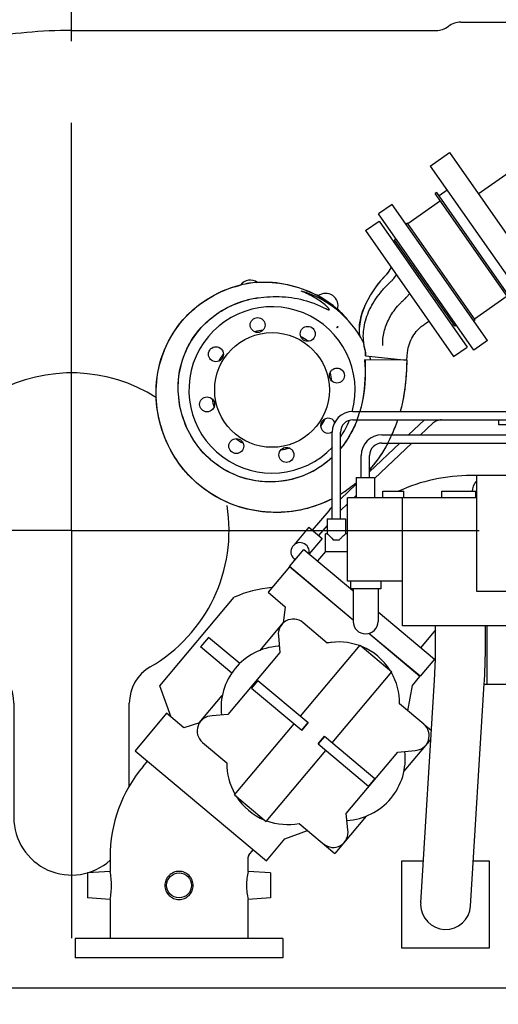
# Model space of a CAD drawing. Header units: millimetres. Extents: x 0 to 1189, y 0 to 841.
# Tile 77 of 85: x 1047 to 1076, y 572 to 631. Entities that reach past the tile are written whole.
import ezdxf
from ezdxf.enums import TextEntityAlignment as Align

# ---------------------------------------------------------------- set-up
doc = ezdxf.new("R2010")
doc.units = ezdxf.units.MM
doc.header["$LTSCALE"] = 65.395
doc.linetypes.add('CENTER', pattern=[0.6, 0.375, -0.075, 0.075, -0.075])
doc.layers.get('0').update_dxf_attribs({"linetype": 'CONTINUOUS'})
for name, color, linetype in [('1907_060000_TLKS_KGS_V_ABL236', 7, 'CONTINUOUS'), ('1907_061000_TLKS_KGS_V_ABL237', 7, 'CONTINUOUS'), ('1907_641000_07_SIMPLE1_T1_X_PBL239', 7, 'CONTINUOUS'), ('1907_641000_07_SIMPLE1_X_ABL238', 7, 'CONTINUOUS'), ('1907_644000_03_SIMPLE1_T1_X_PBL274', 7, 'CONTINUOUS'), ('1907_644000_03_SIMPLE1_T2_X_PBL666', 7, 'CONTINUOUS'), ('1907_644000_03_SIMPLE1_X_ABL273', 7, 'CONTINUOUS'), ('1907_833000_34_SIMPLE1_D#AF0_ABL297', 7, 'CONTINUOUS'), ('1907_833000_34_SIMPLE1_T6_D_PBL309', 7, 'CONTINUOUS'), ('1907_842000_17_SIMPLE1_H_ABL242', 7, 'CONTINUOUS'), ('1907_842000_17_SIMPLE1_T1_H_PBL243', 7, 'CONTINUOUS'), ('1907_842000_17_SIMPLE1_T2_H_PBL669', 7, 'CONTINUOUS'), ('1947_000000_IMO-2_SKL_PBL261', 7, 'CONTINUOUS'), ('1947_000000_TLKS_MARKETING_ABL231', 7, 'CONTINUOUS'), ('1947_030000_TLKS_V_ABL232', 7, 'CONTINUOUS'), ('1947_100000_TLKS_V_ABL233', 7, 'CONTINUOUS'), ('1947_122000_06_SIMPLE1_B_ABL234', 7, 'CONTINUOUS'), ('1947_122000_06_SIMPLE1_T1_B_PBL235', 7, 'CONTINUOUS'), ('1947_200000_TLKS_V_ABL263', 7, 'CONTINUOUS'), ('1947_252000_04_SIMPLE1_C_ABL264', 7, 'CONTINUOUS'), ('1947_252000_04_SIMPLE1_T1_C_PBL265', 7, 'CONTINUOUS'), ('1947_800000_TLKS_V_ABL296', 7, 'CONTINUOUS'), ('left_3_VBL230', 7, 'CONTINUOUS')]:
    doc.layers.add(name, color=color, linetype=linetype)
doc.styles.get("Standard").update_dxf_attribs({"font": 'txt', "width": 0.6})
doc.dimstyles.new('DIMSTYLE_2', dxfattribs={"dimtxt": 3.5, "dimasz": 3.5, "dimexe": 1.8, "dimexo": 0, "dimgap": 0.875, "dimtad": 1, "dimdec": 0, "dimlfac": 20, "dimdsep": 46, "dimtxsty": 'Standard', "dimblk": '_FILLED', "dimblk1": '_FILLED', "dimblk2": '_FILLED', "dimcen": 0.09, "dimadec": 0, "dimazin": 0, "dimtp": 2, "dimtm": 2, "dimtfac": 1, "dimtdec": 0, "dimtofl": 0, "dimtmove": 0, "dimatfit": 3, "dimldrblk": '_FILLED', "dimfxl": 1, "dimtolj": 1, "dimarcsym": 0})
doc.dimstyles.new('DIMSTYLE_5', dxfattribs={"dimtxt": 3.5, "dimasz": 3.5, "dimexe": 1.8, "dimexo": 0, "dimgap": 0.875, "dimtad": 1, "dimdec": 0, "dimlfac": 20, "dimdsep": 46, "dimtxsty": 'Standard', "dimblk": '_FILLED', "dimblk1": '_FILLED', "dimblk2": '_FILLED', "dimcen": 0.09, "dimadec": 0, "dimazin": 0, "dimtp": 1, "dimtm": 1, "dimtfac": 1, "dimtdec": 0, "dimtofl": 0, "dimtmove": 0, "dimatfit": 3, "dimldrblk": '_FILLED', "dimfxl": 1, "dimtolj": 1, "dimarcsym": 0})
doc.dimstyles.new('DIMSTYLE_6', dxfattribs={"dimtxt": 3.5, "dimasz": 3.5, "dimexe": 1.8, "dimexo": 0, "dimgap": 0.875, "dimtad": 1, "dimlfac": 20, "dimdsep": 46, "dimtxsty": 'Standard', "dimblk": '_FILLED', "dimblk1": '_FILLED', "dimblk2": '_FILLED', "dimcen": 0.09, "dimadec": 0, "dimazin": 0, "dimtp": 1.2, "dimtm": 1.2, "dimtfac": 1, "dimtofl": 0, "dimtmove": 0, "dimatfit": 3, "dimldrblk": '_FILLED', "dimfxl": 1, "dimtolj": 1, "dimarcsym": 0})

# ---------------------------------------------------------------- blocks, each defined once
blk = doc.blocks.new('_FILLED')
at = {"color": 0, "linetype": 'ByBlock'}
blk.add_solid([(0, 0), (-1, 0.167), (-1, -0.167)], dxfattribs=at)
blk = doc.blocks.new('*D8')
at = {"color": 2, "linetype": 'Continuous'}
for p, q in [((1076.607, 600), (1135.986, 600)), ((1134.186, 600), (1134.186, 573.7)), ((1134.186, 547.4), (1134.186, 573.7)), ((1063.334, 547.4), (1135.986, 547.4))]:
    blk.add_line(p, q, dxfattribs=at)
at = {"color": 2, "linetype": 'Continuous', "xscale": 3.5, "yscale": 3.5, "zscale": 3.5}
for p, rotation in [((1134.186, 600), 90), ((1134.186, 547.4), 270)]:
    blk.add_blockref('_FILLED', p, dxfattribs=dict(at, rotation=rotation))
at = {"color": 2, "linetype": 'Continuous'}
for s, width, p in [(')', 0.333333, (1133.311, 578.617)), ('1052', 0.619048, (1133.311, 573.7)), ('(', 0.333333, (1133.311, 568.783))]:
    blk.add_text(s, height=3.5, rotation=90, dxfattribs=dict(at, width=width)).set_placement(p, align=Align.CENTER)
blk = doc.blocks.new('*D9')
at = {"color": 2, "linetype": 'Continuous'}
for p, q in [((1011.25, 581.25), (1011.25, 505.6)), ((1088.75, 581.25), (1088.75, 505.6)), ((1011.25, 507.4), (1050, 507.4)), ((1088.75, 507.4), (1050, 507.4))]:
    blk.add_line(p, q, dxfattribs=at)
at = {"color": 2, "linetype": 'Continuous', "xscale": 3.5, "yscale": 3.5, "zscale": 3.5, "rotation": 180}
blk.add_blockref('_FILLED', (1011.25, 507.4), dxfattribs=at)
at = {"color": 2, "linetype": 'Continuous', "xscale": 3.5, "yscale": 3.5, "zscale": 3.5}
blk.add_blockref('_FILLED', (1088.75, 507.4), dxfattribs=at)
at = {"color": 2, "linetype": 'Continuous', "width": 0.60119}
blk.add_text('1550', height=3.5, dxfattribs=at).set_placement((1050, 508.275), align=Align.CENTER)
blk = doc.blocks.new('*D13')
at = {"color": 2, "linetype": 'Continuous'}
for p, q in [((1083.854, 738.756), (1145.986, 738.756)), ((1144.186, 738.756), (1144.186, 643.078)), ((1144.186, 547.4), (1144.186, 643.078)), ((1063.334, 547.4), (1145.986, 547.4))]:
    blk.add_line(p, q, dxfattribs=at)
at = {"color": 2, "linetype": 'Continuous', "xscale": 3.5, "yscale": 3.5, "zscale": 3.5}
for p, rotation in [((1144.186, 738.756), 90), ((1144.186, 547.4), 270)]:
    blk.add_blockref('_FILLED', p, dxfattribs=dict(at, rotation=rotation))
at = {"color": 2, "linetype": 'Continuous', "width": 0.672619}
blk.add_text('3827', height=3.5, rotation=90, dxfattribs=at).set_placement((1143.311, 643.078), align=Align.CENTER)
blk = doc.blocks.new('1947_122000_06_SIMPLE1_T1_B_PBL235', base_point=(1050, 559.95))
at = {"layer": '1947_122000_06_SIMPLE1_T1_B_PBL235', "color": 7, "linetype": 'Continuous'}
for p, q in [((1021.05, 572.5), (1078.95, 572.5)), ((1021.05, 569.6), (1021.05, 572.5)), ((1078.95, 569.6), (1078.95, 572.5)), ((1021.05, 569.6), (1078.95, 569.6)), ((1024.75, 569.6), (1024.75, 566.952)), ((1075.25, 566.952), (1075.25, 569.6)), ((1024.951, 566.202), (1035.367, 548.15)), ((1064.633, 548.15), (1075.049, 566.202)), ((1058.75, 558), (1041.25, 558)), ((1040, 556.75), (1040, 550.25)), ((1060, 550.25), (1060, 556.75)), ((1041.25, 549), (1058.75, 549)), ((1036.666, 547.4), (1063.334, 547.4))]:
    blk.add_line(p, q, dxfattribs=at)
for centre, radius, start, end in [((1026.25, 566.952), 1.5, 180, 209.986), ((1073.75, 566.952), 1.5, 330.014, 360), ((1041.25, 556.75), 1.25, 90, 180), ((1058.75, 556.75), 1.25, 0, 90), ((1041.25, 550.25), 1.25, 180, 270), ((1058.75, 550.25), 1.25, 270, 360), ((1036.665, 548.9), 1.5, 209.98387, 210.49498), ((1036.666, 548.9), 1.5, 209.986, 270), ((1063.334, 548.9), 1.5, 270, 330.014)]:
    blk.add_arc(centre, radius, start, end, dxfattribs=at)
blk = doc.blocks.new('1947_122000_06_SIMPLE1_B_ABL234', base_point=(1050, 559.95))
at = {"layer": '1947_122000_06_SIMPLE1_T1_B_PBL235'}
blk.add_blockref('1947_122000_06_SIMPLE1_T1_B_PBL235', (1050, 559.95), dxfattribs=at)
blk = doc.blocks.new('1947_100000_TLKS_V_ABL233', base_point=(1043.625, 625.15))
at = {"layer": '1947_122000_06_SIMPLE1_B_ABL234'}
blk.add_blockref('1947_122000_06_SIMPLE1_B_ABL234', (1050, 559.95), dxfattribs=at)
blk = doc.blocks.new('1947_252000_04_SIMPLE1_T1_C_PBL265', base_point=(1050.558, 601.535))
at = {"layer": '1947_252000_04_SIMPLE1_T1_C_PBL265', "color": 7, "linetype": 'Continuous'}
for p, q in [((1073.425, 630.57), (1076.913, 630.57)), ((1050, 630.07), (1071.925, 630.07)), ((1080.315, 629.64), (1080.315, 628.971)), ((1080.315, 627.918), (1080.315, 627.034)), ((1080.315, 625.985), (1080.315, 625.306)), ((1080.315, 618.114), (1080.315, 617.919)), ((1080.315, 616.866), (1080.315, 602.655)), ((1080.078, 595.855), (1078.488, 589.922)), ((1021.537, 589.825), (1020.802, 592.813)), ((1046.525, 589.608), (1046.525, 582.75)), ((1053.475, 584.611), (1053.475, 589.608)), ((1021.68, 572.5), (1021.68, 588.646)), ((1078.32, 588.646), (1078.32, 572.5))]:
    blk.add_line(p, q, dxfattribs=at)
for centre, radius, start, end in [((1071.925, 631.319), 1.249, 269.99293, 306.87769), ((1073.425, 629.32), 1.249, 89.99293, 126.87769), ((1050, 600), 30.07, 90, 100.29136), ((1050, 600), 30.07, 118.93078, 193.82874), ((1050, 600), 9.475, 57.43263, 118.74796), ((1050, 600), 9.475, 170.71243, 240), ((1050, 600), 9.475, 300, 9.12918), ((1044, 589.608), 2.525, 0, 60), ((1056, 589.608), 2.525, 120, 180), ((1016.75, 588.646), 4.93, 0, 13.82874), ((1083.25, 588.646), 4.93, 165, 180), ((1050, 582.75), 3.475, 180, 311.83256)]:
    blk.add_arc(centre, radius, start, end, dxfattribs=at)
blk = doc.blocks.new('1947_252000_04_SIMPLE1_C_ABL264', base_point=(1050.558, 601.535))
at = {"layer": '1947_252000_04_SIMPLE1_T1_C_PBL265'}
blk.add_blockref('1947_252000_04_SIMPLE1_T1_C_PBL265', (1050.558, 601.535), dxfattribs=at)
blk = doc.blocks.new('1947_200000_TLKS_V_ABL263', base_point=(1050.558, 601.535))
at = {"layer": '1947_252000_04_SIMPLE1_C_ABL264'}
blk.add_blockref('1947_252000_04_SIMPLE1_C_ABL264', (1050.558, 601.535), dxfattribs=at)
blk = doc.blocks.new('1907_833000_34_SIMPLE1_T6_D_PBL309', base_point=(1077.183, 620.467))
at = {"layer": '1907_833000_34_SIMPLE1_T6_D_PBL309', "color": 7, "linetype": 'Continuous'}
for p, q in [((1077.204, 624.862), (1077.204, 630.089)), ((1085.896, 630.089), (1085.896, 624.862)), ((1078.504, 628.749), (1078.504, 626.202)), ((1084.596, 626.202), (1084.596, 628.749)), ((1071.579, 621.918), (1072.727, 622.722)), ((1072.727, 622.722), (1079.125, 613.585)), ((1071.579, 621.918), (1077.977, 612.781)), ((1074.464, 620.242), (1076.335, 621.553)), ((1071.965, 620.324), (1071.883, 620.267)), ((1076.529, 613.632), (1071.883, 620.267)), ((1076.611, 613.689), (1071.965, 620.324)), ((1072.598, 620.463), (1072.108, 620.119)), ((1069.29, 619.611), (1068.471, 619.037)), ((1075.026, 611.419), (1069.29, 619.611)), ((1072.198, 619.816), (1070.232, 618.44)), ((1074.207, 610.846), (1068.471, 619.037)), ((1070.204, 618.481), (1070.122, 618.423)), ((1074.276, 612.665), (1070.204, 618.481)), ((1079.902, 617.824), (1080.463, 618.218)), ((1069.518, 617.542), (1069.436, 617.485)), ((1073.078, 612.283), (1069.436, 617.485)), ((1077.389, 616.065), (1079.15, 617.298)), ((1076.958, 614.237), (1076.467, 613.894)), ((1076.213, 614.082), (1074.247, 612.706)), ((1076.611, 613.689), (1076.529, 613.632)), ((1077.977, 612.781), (1079.125, 613.585)), ((1073.16, 612.341), (1073.078, 612.283)), ((1074.276, 612.665), (1074.194, 612.607)), ((1075.026, 611.419), (1074.207, 610.846))]:
    blk.add_line(p, q, dxfattribs=at)
blk = doc.blocks.new('1907_833000_34_SIMPLE1_D#AF0_ABL297', base_point=(1087.985, 645.648))
at = {"layer": '1907_833000_34_SIMPLE1_T6_D_PBL309'}
blk.add_blockref('1907_833000_34_SIMPLE1_T6_D_PBL309', (1077.183, 620.467), dxfattribs=at)
blk = doc.blocks.new('1947_800000_TLKS_V_ABL296', base_point=(1086.625, 645.823))
at = {"layer": '1907_833000_34_SIMPLE1_D#AF0_ABL297'}
blk.add_blockref('1907_833000_34_SIMPLE1_D#AF0_ABL297', (1087.985, 645.648), dxfattribs=at)
blk = doc.blocks.new('1947_030000_TLKS_V_ABL232', base_point=(1053, 625.15))
at = {"layer": '1947_100000_TLKS_V_ABL233'}
blk.add_blockref('1947_100000_TLKS_V_ABL233', (1043.625, 625.15), dxfattribs=at)
at = {"layer": '1947_200000_TLKS_V_ABL263'}
blk.add_blockref('1947_200000_TLKS_V_ABL263', (1050.558, 601.535), dxfattribs=at)
at = {"layer": '1947_800000_TLKS_V_ABL296'}
blk.add_blockref('1947_800000_TLKS_V_ABL296', (1086.625, 645.823), dxfattribs=at)
blk = doc.blocks.new('1907_641000_07_SIMPLE1_T1_X_PBL239', base_point=(1060.931, 586.055))
at = {"layer": '1907_641000_07_SIMPLE1_T1_X_PBL239', "color": 7, "linetype": 'Continuous'}
for p, q in [((1063.108, 597.81), (1061.822, 596.278)), ((1066.938, 594.597), (1063.108, 597.81)), ((1055.303, 590.648), (1059.78, 595.983)), ((1061.822, 596.278), (1062.856, 595.411)), ((1062.856, 595.411), (1062.726, 594.426)), ((1061.342, 592.789), (1062.728, 594.44)), ((1065.384, 593.224), (1063.916, 594.456)), ((1058.247, 593.566), (1057.765, 592.992)), ((1060.116, 591.998), (1058.247, 593.566)), ((1062.444, 593.656), (1062.532, 592.651)), ((1070.96, 591.221), (1067.878, 593.808)), ((1068.029, 593.695), (1068.036, 593.675)), ((1059.634, 591.424), (1057.765, 592.992)), ((1062.498, 593.04), (1062.429, 593.035)), ((1063.769, 588.836), (1067.352, 593.106)), ((1065.797, 593.28), (1065.355, 593.248)), ((1067.352, 593.106), (1069.267, 591.499)), ((1062.532, 592.651), (1059.408, 588.928)), ((1065.684, 587.229), (1069.267, 591.499)), ((1070.502, 590.675), (1070.96, 591.221)), ((1055.986, 588.774), (1055.303, 590.648)), ((1061.212, 590.981), (1060.826, 590.521)), ((1060.826, 590.521), (1063.852, 587.983)), ((1061.212, 590.981), (1064.237, 588.443)), ((1070.233, 589.155), (1070.502, 590.675)), ((1057.683, 588.428), (1059.069, 590.079)), ((1071.193, 588.349), (1069.726, 589.581)), ((1055.716, 589.001), (1053.827, 586.749)), ((1056.749, 588.133), (1055.716, 589.001)), ((1059.408, 588.928), (1058.453, 588.845)), ((1057.698, 588.433), (1056.749, 588.133)), ((1059.8, 584.105), (1063.383, 588.376)), ((1064.232, 588.447), (1063.847, 587.987)), ((1063.852, 587.983), (1064.237, 588.443)), ((1071.194, 588.349), (1071.647, 587.969)), ((1064.83, 587.162), (1065.215, 587.622)), ((1065.221, 587.617), (1064.835, 587.158)), ((1065.215, 587.622), (1068.241, 585.083)), ((1071.614, 587.451), (1069.998, 585.525)), ((1057.874, 587.255), (1059.341, 586.024)), ((1064.83, 587.162), (1067.855, 584.623)), ((1053.827, 586.749), (1061.718, 580.127)), ((1061.715, 582.498), (1065.298, 586.769)), ((1066.529, 582.985), (1069.621, 586.67)), ((1069.621, 586.67), (1070.662, 586.761)), ((1054.304, 585.805), (1054.571, 586.124)), ((1068.241, 585.083), (1067.855, 584.623)), ((1059.8, 584.105), (1061.715, 582.498)), ((1067.725, 582.816), (1065.841, 580.57)), ((1066.616, 581.995), (1066.529, 582.985)), ((1063.684, 582.38), (1065.841, 580.57)), ((1062.838, 581.461), (1064.191, 581.954)), ((1061.718, 580.127), (1062.838, 581.461)), ((1052.315, 580.342), (1052.315, 579.494)), ((1060.615, 579.494), (1060.615, 580.342)), ((1060.662, 580.47), (1060.929, 580.789)), ((1052.315, 579.494), (1050.965, 579.4)), ((1050.965, 579.4), (1050.965, 577.9)), ((1061.965, 579.4), (1060.615, 579.494)), ((1061.965, 579.4), (1061.965, 577.9)), ((1052.315, 577.806), (1050.965, 577.9)), ((1052.315, 577.806), (1052.315, 575.45)), ((1061.965, 577.9), (1060.615, 577.806)), ((1060.615, 575.45), (1060.615, 577.806)), ((1062.715, 575.45), (1050.215, 575.45)), ((1050.215, 575.45), (1050.215, 574.3)), ((1062.715, 575.45), (1062.715, 574.3)), ((1062.715, 574.3), (1050.215, 574.3))]:
    blk.add_line(p, q, dxfattribs=at)
blk.add_circle((1056.465, 578.65), 0.75, dxfattribs=at)
for centre, radius, start, end in [((1062.695, 589.345), 7.25, 95.05567, 113.70845), ((1062.695, 589.345), 7.25, 70.92995, 71.18419), ((1063.337, 593.767), 0.9, 50, 187.04766), ((1062.695, 589.345), 3.7, 94.12887, 186.99489), ((1066.076, 589.641), 3.65, 70.02683, 100.939), ((1066.076, 589.641), 3.65, 32.18639, 67.81361), ((1066.076, 589.641), 3.65, 359.06036, 29.97249), ((1058.452, 587.945), 0.9, 89.94907, 230), ((1070.615, 587.66), 0.9, 272.99571, 50), ((1066.372, 586.26), 3.7, 273.00504, 6.94978), ((1060.815, 580.342), 8.5, 140, 180), ((1062.991, 585.964), 3.65, 179.05991, 209.97238), ((1062.991, 585.964), 3.65, 212.18522, 247.81478), ((1062.991, 585.964), 3.65, 250.02673, 280.94009), ((1065.73, 581.838), 0.9, 230.36714, 10.04633), ((1060.815, 580.342), 0.2, 140, 180)]:
    blk.add_arc(centre, radius, start, end, dxfattribs=at)
for points, knots in [([(1052.315, 577.806), (1052.374, 578.087), (1052.432, 578.65), (1052.374, 579.213), (1052.315, 579.494)], [0, 0, 0, 0, 0.499999, 1, 1, 1, 1]), ([(1056.465, 579.494), (1056.355, 579.494), (1056.132, 579.451), (1055.849, 579.264), (1055.659, 578.983), (1055.592, 578.65), (1055.659, 578.317), (1055.849, 578.036), (1056.132, 577.849), (1056.355, 577.806), (1056.465, 577.806)], [0, 0, 0, 0, 0.125229, 0.25003, 0.374807, 0.5, 0.625193, 0.74997, 0.874771, 1, 1, 1, 1]), ([(1056.465, 577.806), (1056.575, 577.806), (1056.798, 577.849), (1057.081, 578.036), (1057.271, 578.317), (1057.338, 578.65), (1057.271, 578.983), (1057.081, 579.264), (1056.798, 579.451), (1056.575, 579.494), (1056.465, 579.494)], [0, 0, 0, 0, 0.125229, 0.25003, 0.374807, 0.5, 0.625193, 0.74997, 0.874771, 1, 1, 1, 1]), ([(1060.615, 579.494), (1060.556, 579.213), (1060.498, 578.65), (1060.556, 578.087), (1060.615, 577.806)], [0, 0, 0, 0, 0.499999, 1, 1, 1, 1])]:
    blk.add_open_spline(points, degree=3, knots=knots, dxfattribs=at)
blk = doc.blocks.new('1907_641000_07_SIMPLE1_X_ABL238', base_point=(1060.931, 586.055))
at = {"layer": '1907_641000_07_SIMPLE1_T1_X_PBL239'}
blk.add_blockref('1907_641000_07_SIMPLE1_T1_X_PBL239', (1060.931, 586.055), dxfattribs=at)
blk = doc.blocks.new('1907_842000_17_SIMPLE1_T1_H_PBL243', base_point=(1077.33, 600.514))
at = {"layer": '1907_842000_17_SIMPLE1_T1_H_PBL243', "color": 7, "linetype": 'Continuous'}
for p, q in [((1076.648, 625.359), (1076.551, 624.179)), ((1076.551, 624.179), (1076.776, 624.16)), ((1076.6, 613.704), (1076.6, 613.987)), ((1076.6, 607.362), (1076.6, 613.681)), ((1077.1, 607.362), (1077.1, 614.034)), ((1066.925, 607.153), (1076.85, 607.153)), ((1076.35, 607.355), (1076.589, 607.355)), ((1076.35, 607.153), (1076.35, 607.355)), ((1076.35, 607.352), (1077.35, 607.352)), ((1077.111, 607.355), (1077.35, 607.355)), ((1077.35, 605.053), (1077.35, 607.355)), ((1066.925, 606.653), (1076.85, 606.653)), ((1071.222, 606.653), (1070.273, 605.755)), ((1071.729, 606.444), (1071, 605.755)), ((1075.7, 606.35), (1075.7, 606.653)), ((1076.35, 605.755), (1076.35, 606.653)), ((1065.675, 600.695), (1065.675, 605.903)), ((1066.175, 600.695), (1066.175, 605.903)), ((1076.35, 606.35), (1075.7, 606.35)), ((1069.744, 605.255), (1067.925, 603.535)), ((1070.472, 605.255), (1068.223, 603.129)), ((1068.675, 605.755), (1076.85, 605.755)), ((1068.675, 605.255), (1076.85, 605.255)), ((1076.35, 605.053), (1076.35, 605.255)), ((1076.35, 605.053), (1077.35, 605.053)), ((1076.6, 605.053), (1076.6, 604.005)), ((1077.1, 605.053), (1077.1, 604.005)), ((1067.425, 603.192), (1067.425, 604.505)), ((1067.925, 603.192), (1067.925, 604.505)), ((1067.127, 603.192), (1068.223, 603.192)), ((1067.127, 603.192), (1067.127, 601.955)), ((1068.223, 603.192), (1068.223, 601.955)), ((1080.1, 603.305), (1074.033, 603.305)), ((1074.35, 603.305), (1074.35, 596.355)), ((1080.1, 596.355), (1080.1, 603.305)), ((1067.127, 602.78), (1066.175, 601.88)), ((1068.725, 602.355), (1069.99, 602.355)), ((1068.725, 601.955), (1068.725, 602.355)), ((1069.99, 601.955), (1069.99, 602.355)), ((1072.275, 602.355), (1074.325, 602.355)), ((1072.275, 601.955), (1072.275, 602.355)), ((1074.325, 601.955), (1074.325, 602.355)), ((1081.614, 602.655), (1080.1, 602.655)), ((1074.35, 601.955), (1066.6, 601.955)), ((1066.6, 596.955), (1066.6, 601.955)), ((1067.127, 602.092), (1066.982, 601.955)), ((1069.9, 594.255), (1069.9, 601.955)), ((1065.468, 601.189), (1064.481, 600.016)), ((1065.675, 601.407), (1065.662, 601.395)), ((1066.6, 601.594), (1066.175, 601.192)), ((1065.378, 600.695), (1066.473, 600.695)), ((1065.378, 600.695), (1065.378, 599.802)), ((1066.473, 600.695), (1066.473, 599.802)), ((1064.271, 600.193), (1063.364, 599.115)), ((1064.271, 600.193), (1065.074, 599.517)), ((1065.378, 600.305), (1064.864, 599.694)), ((1065.074, 599.517), (1064.295, 598.591)), ((1065.378, 599.802), (1065.275, 599.802)), ((1065.275, 598.708), (1065.275, 599.802)), ((1065.734, 599.445), (1066.116, 599.445)), ((1066.6, 599.802), (1066.473, 599.802)), ((1063.11, 597.823), (1063.977, 598.857)), ((1063.977, 598.857), (1066.775, 596.509)), ((1065.275, 598.731), (1064.801, 598.166)), ((1066.6, 598.708), (1065.275, 598.708)), ((1066.938, 594.611), (1063.11, 597.823)), ((1069.9, 596.955), (1066.6, 596.955)), ((1066.775, 596.955), (1066.775, 596.48)), ((1068.6, 596.955), (1068.6, 596.48)), ((1068.6, 596.48), (1066.775, 596.48)), ((1066.81, 596.48), (1066.938, 596.373)), ((1066.938, 596.48), (1066.938, 594.53)), ((1068.438, 596.48), (1068.438, 594.53)), ((1074.35, 596.355), (1080.1, 596.355)), ((1076.9, 596.255), (1078.85, 596.255)), ((1076.9, 594.255), (1076.9, 596.255)), ((1076.9, 596.205), (1079.1, 596.205)), ((1081.614, 595.855), (1079.5, 595.855)), ((1077.06, 595.205), (1076.9, 595.205)), ((1078.25, 595.483), (1078.25, 590.755)), ((1068.438, 595.114), (1071.829, 592.268)), ((1076.9, 594.255), (1069.9, 594.255)), ((1071.9, 594.025), (1071.006, 592.959)), ((1071.9, 593.205), (1071.9, 594.255)), ((1074.9, 593.205), (1074.9, 594.255)), ((1075, 590.755), (1075, 594.255)), ((1070.962, 591.234), (1067.89, 593.811)), ((1071.829, 592.268), (1070.962, 591.234)), ((1071.003, 577.598), (1071.834, 590.99)), ((1073.997, 577.412), (1074.828, 590.804)), ((1074.825, 590.755), (1078.25, 590.755)), ((1069.875, 580.13), (1071.16, 580.13)), ((1069.875, 574.88), (1069.875, 580.13)), ((1074.166, 580.13), (1075.125, 580.13)), ((1075.125, 580.13), (1075.125, 574.88)), ((1071.003, 577.598), (1071, 577.505)), ((1075.125, 574.88), (1069.875, 574.88))]:
    blk.add_line(p, q, dxfattribs=at)
blk.add_circle((1086, 599.255), 5.55, dxfattribs=at)
for centre, radius, start, end in [((1077.144, 625.598), 0.55, 81.56102, 278.43898), ((1066.925, 605.903), 1.25, 90, 180), ((1076.85, 606.903), 0.525, 59.50586, 120.49414), ((1076.85, 606.903), 0.25, 270, 90), ((1076.85, 606.903), 0.525, 338.58941, 21.41059), ((1066.925, 605.903), 0.75, 90, 180), ((1068.675, 604.505), 1.25, 90, 180), ((1068.675, 604.505), 0.75, 90, 180), ((1076.85, 605.505), 0.25, 270, 90), ((1076.85, 604.005), 0.25, 180, 360), ((1074.033, 592.755), 10.55, 90, 114.47398), ((1075.1, 602.305), 1, 140.98879, 177.27611), ((1067.372, 599.589), 2.487, 133.44174, 139.96297), ((1063.745, 598.719), 0.55, 347.64193, 239.3732), ((1078.85, 597.255), 1, 270, 295.84193), ((1079.1, 597.205), 1, 270, 300.02009), ((1067.688, 594.53), 0.75, 180, 360), ((1072.5, 577.505), 1.5, 180, 356.44827)]:
    blk.add_arc(centre, radius, start, end, dxfattribs=at)
for points, knots in [([(1072.264, 606.653), (1072.165, 606.653), (1071.969, 606.616), (1071.799, 606.51), (1071.729, 606.444)], [0, 0, 0, 0, 0.506274, 1, 1, 1, 1]), ([(1065.378, 599.802), (1065.388, 599.791), (1065.507, 599.672), (1065.626, 599.553), (1065.734, 599.445)], [0, 0, 0, 0, 0.091159, 1, 1, 1, 1]), ([(1066.116, 599.445), (1066.159, 599.488), (1066.277, 599.607), (1066.396, 599.726), (1066.473, 599.802)], [0, 0, 0, 0, 0.35793, 1, 1, 1, 1]), ([(1077.06, 595.205), (1077.316, 595.206), (1077.801, 595.301), (1078.437, 595.556), (1078.983, 595.777), (1079.341, 595.855), (1079.5, 595.855)], [0, 0, 0, 0, 0.302152, 0.574651, 0.811399, 1, 1, 1, 1]), ([(1071.834, 590.99), (1071.845, 591.168), (1071.884, 591.905), (1071.9, 592.644), (1071.9, 593.205)], [0, 0, 0, 0, 0.240808, 1, 1, 1, 1]), ([(1074.828, 590.804), (1074.84, 590.998), (1074.883, 591.797), (1074.9, 592.598), (1074.9, 593.205)], [0, 0, 0, 0, 0.242248, 1, 1, 1, 1])]:
    blk.add_open_spline(points, degree=3, knots=knots, dxfattribs=at)
blk = doc.blocks.new('1907_842000_17_SIMPLE1_T2_H_PBL669', base_point=(1086, 599.255))
at = {"layer": '1907_842000_17_SIMPLE1_T2_H_PBL669', "color": 7, "linetype": 'Continuous'}
for centre, radius in [((1086, 599.255), 5.5), ((1084.278, 603.412), 0.45), ((1087.722, 603.412), 0.45), ((1086, 599.255), 2.9), ((1081.843, 600.977), 0.45), ((1090.157, 600.977), 0.45), ((1081.843, 597.533), 0.45), ((1090.157, 597.533), 0.45), ((1084.278, 595.098), 0.45), ((1087.722, 595.098), 0.45)]:
    blk.add_circle(centre, radius, dxfattribs=at)
blk = doc.blocks.new('1907_842000_17_SIMPLE1_H_ABL242', base_point=(1077.33, 600.514))
at = {"layer": '1907_842000_17_SIMPLE1_T1_H_PBL243'}
blk.add_blockref('1907_842000_17_SIMPLE1_T1_H_PBL243', (1077.33, 600.514), dxfattribs=at)
at = {"layer": '1907_842000_17_SIMPLE1_T2_H_PBL669'}
blk.add_blockref('1907_842000_17_SIMPLE1_T2_H_PBL669', (1086, 599.255), dxfattribs=at)
blk = doc.blocks.new('1907_644000_03_SIMPLE1_T1_X_PBL274', base_point=(1064.444, 609.843))
at = {"layer": '1907_644000_03_SIMPLE1_T1_X_PBL274', "color": 7, "linetype": 'Continuous'}
for p, q in [((1067.681, 618.032), (1068.5, 618.605)), ((1068.5, 618.605), (1073.805, 611.028)), ((1067.681, 618.032), (1072.986, 610.455)), ((1069.403, 617.315), (1069.505, 617.386)), ((1069.024, 615.483), (1068.821, 615.267)), ((1069.085, 615.59), (1069.024, 615.483)), ((1069.218, 615.836), (1069.085, 615.59)), ((1069.218, 615.836), (1069.086, 615.59)), ((1069.385, 615.161), (1069.544, 615.371)), ((1060.162, 614.764), (1060.167, 614.765)), ((1060.208, 614.77), (1060.163, 614.76)), ((1061.192, 614.922), (1061.142, 614.918)), ((1061.187, 614.926), (1061.192, 614.926)), ((1068.821, 615.267), (1068.583, 615.005)), ((1064.832, 614.112), (1064.834, 614.11)), ((1070.165, 614.048), (1070.338, 614.236)), ((1061.219, 613.994), (1061.571, 614.028)), ((1061.219, 613.995), (1061.571, 614.028)), ((1066.004, 613.302), (1066.006, 613.3)), ((1066.596, 612.691), (1066.589, 612.685)), ((1071.29, 612.441), (1071.495, 612.584)), ((1072.902, 612.318), (1073.004, 612.39)), ((1065.961, 612.206), (1065.985, 612.181)), ((1066.047, 612.232), (1065.985, 612.181)), ((1067.55, 611.333), (1067.552, 611.321)), ((1072.986, 610.455), (1073.805, 611.028)), ((1070.163, 610.246), (1067.63, 610.262)), ((1067.683, 610.507), (1070.163, 610.246)), ((1067.918, 610.482), (1067.991, 610.26))]:
    blk.add_line(p, q, dxfattribs=at)
for points in [[(1069.086, 615.59), (1068.928, 615.376), (1068.706, 615.141), (1068.449, 614.842), (1068.304, 614.656), (1067.974, 614.168), (1067.658, 613.559), (1067.528, 613.227)], [(1068.583, 615.005), (1068.306, 614.661), (1067.976, 614.177), (1067.655, 613.559)], [(1067.655, 613.559), (1067.458, 613.02), (1067.401, 612.802), (1067.335, 612.436), (1067.31, 612.14), (1067.311, 611.896), (1067.324, 611.727)]]:
    blk.add_lwpolyline(points, dxfattribs=at)
for centre, radius, start, end in [((1060.761, 614.308), 0.75, 54.92287, 142.9634), ((1061.65, 608.66), 6.279, 94.64349, 103.27703), ((1061.649, 608.66), 6.274, 94.63607, 103.26961), ((1061.259, 608.191), 6.712, 59.82, 67.62557), ((1062.06, 608.45), 6.201, 27.71027, 73.56966), ((1061.666, 608.187), 6.718, 61.88597, 62.95554), ((1065.284, 613.51), 0.75, 343.41465, 127.28187), ((1062.298, 609.116), 5.591, 47.22897, 48.45049), ((1062.292, 609.114), 5.586, 39.95802, 47.19939), ((1062.291, 609.111), 5.599, 39.7469, 47.21315), ((1062.06, 608.45), 3.645, 98.70274, 106.4422), ((1062.06, 608.45), 3.645, 53.70274, 61.4422), ((1062.06, 608.45), 3.645, 143.70274, 151.4422), ((1062.06, 608.45), 3.645, 8.70274, 16.4422), ((1062.06, 608.45), 3.645, 188.70274, 196.4422), ((1060.93, 609.039), 6.69, 339.09025, 343.59495), ((1062.06, 608.45), 3.645, 323.70274, 331.4422), ((1061.065, 609.469), 9.008, 335.61298, 341.75856), ((1061.061, 609.467), 9.012, 335.64798, 341.77098), ((1062.06, 608.45), 3.645, 233.70274, 241.4422), ((1061.266, 609.377), 8.788, 331.97838, 335.63465), ((1062.06, 608.45), 3.645, 278.70274, 286.4422), ((1062.088, 608.811), 7.785, 301.67661, 310.40319), ((1062.089, 608.813), 7.784, 301.72736, 310.40736)]:
    blk.add_arc(centre, radius, start, end, dxfattribs=at)
for points, knots in [([(1055.086, 608.097), (1055.066, 608.849), (1055.272, 610.371), (1056.153, 612.079), (1057.172, 613.2), (1058.369, 614.124), (1059.431, 614.586), (1060.162, 614.764)], [0, 0, 0, 0, 0.249807, 0.499548, 0.624869, 0.7502, 1, 1, 1, 1]), ([(1055.102, 608.698), (1055.145, 609.405), (1055.378, 610.469), (1056.01, 611.749), (1056.84, 612.913), (1058.213, 614.065), (1059.534, 614.607), (1060.209, 614.766)], [0, 0, 0, 0, 0.250822, 0.37707, 0.503445, 0.754596, 1, 1, 1, 1]), ([(1061.142, 614.913), (1061.75, 614.963), (1062.997, 614.872), (1064.165, 614.442), (1064.716, 614.161)], [0, 0, 0, 0, 0.496311, 1, 1, 1, 1]), ([(1061.192, 614.926), (1061.793, 614.97), (1063.023, 614.873), (1064.176, 614.448), (1064.721, 614.17)], [0, 0, 0, 0, 0.496231, 1, 1, 1, 1]), ([(1067.58, 611.316), (1067.53, 611.654), (1067.559, 612.195), (1067.754, 612.891), (1067.987, 613.425), (1068.294, 613.94), (1068.603, 614.342), (1068.877, 614.646), (1069.056, 614.827), (1069.187, 614.949), (1069.257, 615.015), (1069.302, 615.051), (1069.325, 615.086), (1069.352, 615.118), (1069.372, 615.144), (1069.385, 615.161)], [0, 0, 0, 0, 0.232268, 0.35912, 0.491165, 0.627217, 0.765974, 0.835559, 0.904936, 0.939504, 0.95675, 0.97122, 0.977636, 0.985182, 1, 1, 1, 1]), ([(1057.773, 604.853), (1057.474, 605.206), (1056.965, 605.994), (1056.504, 607.317), (1056.361, 608.713), (1056.572, 610.101), (1057.13, 611.39), (1058.003, 612.492), (1059.128, 613.329), (1059.989, 613.697), (1060.434, 613.825)], [0, 0, 0, 0, 0.12499, 0.250024, 0.375045, 0.500032, 0.625016, 0.749987, 0.874995, 1, 1, 1, 1]), ([(1056.411, 608.6), (1056.413, 609.178), (1056.555, 610.057), (1057.017, 611.132), (1057.657, 612.134), (1058.767, 613.157), (1059.864, 613.665), (1060.434, 613.827)], [0, 0, 0, 0, 0.245571, 0.37033, 0.495606, 0.748165, 1, 1, 1, 1]), ([(1061.571, 614.028), (1062.06, 614.08), (1063.052, 614.077), (1064.023, 613.863), (1064.485, 613.694)], [0, 0, 0, 0, 0.500163, 1, 1, 1, 1]), ([(1065.185, 613.395), (1065.213, 613.381), (1065.255, 613.36), (1065.311, 613.333), (1065.353, 613.313), (1065.396, 613.294), (1065.432, 613.279), (1065.462, 613.27), (1065.483, 613.265), (1065.512, 613.27), (1065.506, 613.298), (1065.495, 613.317), (1065.477, 613.343), (1065.452, 613.373), (1065.421, 613.408), (1065.355, 613.475), (1065.204, 613.61), (1064.953, 613.797), (1064.741, 613.93), (1064.633, 613.993)], [0, 0, 0, 0, 0.06262, 0.093927, 0.125228, 0.156521, 0.187794, 0.203409, 0.21893, 0.233797, 0.249027, 0.264594, 0.280205, 0.311455, 0.34273, 0.374017, 0.499182, 0.749553, 1, 1, 1, 1]), ([(1068.725, 611.123), (1068.711, 611.398), (1068.769, 611.964), (1069.027, 612.631), (1069.329, 613.13), (1069.557, 613.425), (1069.758, 613.648), (1069.891, 613.782), (1069.999, 613.884), (1070.087, 613.958), (1070.137, 614.017), (1070.165, 614.048)], [0, 0, 0, 0, 0.244522, 0.499159, 0.630154, 0.763303, 0.830378, 0.897696, 0.931451, 0.96294, 1, 1, 1, 1]), ([(1067.333, 611.713), (1067.318, 611.829), (1067.293, 612.341), (1067.399, 612.854), (1067.528, 613.227)], [0, 0, 0, 0, 0.228095, 1, 1, 1, 1]), ([(1070.233, 610.87), (1070.287, 611.187), (1070.473, 611.654), (1070.84, 612.088), (1071.087, 612.301), (1071.223, 612.394), (1071.29, 612.441)], [0, 0, 0, 0, 0.496888, 0.746529, 0.872702, 1, 1, 1, 1]), ([(1066.047, 612.232), (1066.03, 612.241), (1066.001, 612.259), (1065.966, 612.235), (1065.962, 612.215), (1065.961, 612.206)], [0, 0, 0, 0, 0.504425, 0.748207, 1, 1, 1, 1]), ([(1067.552, 611.321), (1067.558, 611.287), (1067.569, 611.219), (1067.582, 611.117), (1067.6, 611.014), (1067.645, 610.884), (1067.679, 610.714), (1067.685, 610.576), (1067.683, 610.507)], [0, 0, 0, 0, 0.125002, 0.249992, 0.374912, 0.500136, 0.750301, 1, 1, 1, 1]), ([(1067.688, 610.507), (1067.691, 610.564), (1067.691, 610.677), (1067.669, 610.818), (1067.645, 610.93), (1067.612, 611.033), (1067.6, 611.165), (1067.587, 611.265), (1067.58, 611.316)], [0, 0, 0, 0, 0.210092, 0.413277, 0.519895, 0.630453, 0.808288, 1, 1, 1, 1]), ([(1070.163, 610.246), (1070.174, 610.35), (1070.197, 610.558), (1070.216, 610.767), (1070.233, 610.87)], [0, 0, 0, 0, 0.500453, 1, 1, 1, 1]), ([(1067.63, 610.262), (1067.679, 609.48), (1067.649, 608.423), (1067.416, 607.402), (1067.343, 607.151)], [0, 0, 0, 0, 0.749546, 1, 1, 1, 1]), ([(1067.654, 610.262), (1067.668, 609.986), (1067.688, 608.942), (1067.565, 607.886), (1067.347, 607.149)], [0, 0, 0, 0, 0.264401, 1, 1, 1, 1]), ([(1070.163, 610.246), (1070.161, 609.984), (1070.125, 608.942), (1069.972, 607.902), (1069.769, 607.149)], [0, 0, 0, 0, 0.251845, 1, 1, 1, 1]), ([(1070.163, 610.246), (1070.157, 609.465), (1070.069, 608.419), (1069.838, 607.401), (1069.77, 607.15)], [0, 0, 0, 0, 0.749789, 1, 1, 1, 1]), ([(1065.679, 601.907), (1065.096, 601.605), (1064.155, 601.269), (1062.859, 601.085), (1061.572, 601.07), (1059.992, 601.366), (1058.263, 602.198), (1056.816, 603.456), (1055.759, 605.051), (1055.157, 606.84), (1055.066, 608.089), (1055.102, 608.698)], [0, 0, 0, 0, 0.12946, 0.193813, 0.257613, 0.382725, 0.506859, 0.63159, 0.756253, 0.879728, 1, 1, 1, 1]), ([(1065.683, 604.396), (1065.293, 604.032), (1064.408, 603.411), (1062.869, 602.916), (1061.26, 602.88), (1059.703, 603.307), (1058.323, 604.174), (1057.242, 605.431), (1056.569, 606.952), (1056.41, 608.056), (1056.411, 608.6)], [0, 0, 0, 0, 0.124079, 0.24736, 0.370884, 0.493467, 0.617751, 0.744491, 0.873411, 1, 1, 1, 1]), ([(1065.682, 601.905), (1065.141, 601.625), (1063.983, 601.198), (1062.147, 601.006), (1060.318, 601.269), (1058.614, 601.983), (1057.146, 603.107), (1056.015, 604.569), (1055.294, 606.269), (1055.102, 607.487), (1055.086, 608.097)], [0, 0, 0, 0, 0.125007, 0.250022, 0.375026, 0.500024, 0.625003, 0.74999, 0.874999, 1, 1, 1, 1]), ([(1067.179, 606.651), (1067.119, 606.492), (1066.857, 605.88), (1066.5, 605.308), (1066.184, 604.927)], [0, 0, 0, 0, 0.255483, 1, 1, 1, 1]), ([(1069.022, 605.25), (1068.946, 605.107), (1068.629, 604.549), (1068.248, 604.027), (1067.931, 603.668)], [0, 0, 0, 0, 0.251972, 1, 1, 1, 1]), ([(1065.677, 604.394), (1065.407, 604.143), (1064.817, 603.692), (1063.487, 603.048), (1061.617, 602.779), (1059.794, 603.264), (1058.545, 604.055), (1058.011, 604.572), (1057.773, 604.853)], [0, 0, 0, 0, 0.125331, 0.250639, 0.500016, 0.749367, 0.874676, 1, 1, 1, 1])]:
    blk.add_open_spline(points, degree=3, knots=knots, dxfattribs=at)
for points in [[(1064.716, 614.161), (1065.211, 613.908), (1065.68, 613.59), (1066.087, 613.213)], [(1066.003, 613.296), (1065.647, 613.612), (1065.249, 613.883), (1064.83, 614.107)], [(1060.434, 613.827), (1060.691, 613.901), (1060.954, 613.961), (1061.219, 613.995)], [(1060.434, 613.825), (1060.692, 613.899), (1060.954, 613.959), (1061.219, 613.994)], [(1064.485, 613.694), (1064.723, 613.606), (1064.957, 613.507), (1065.185, 613.395)], [(1067.175, 606.65), (1066.939, 606.029), (1066.603, 605.435), (1066.178, 604.923)], [(1069.023, 605.248), (1068.723, 604.685), (1068.358, 604.15), (1067.936, 603.671)]]:
    blk.add_open_spline(points, degree=3, dxfattribs=at)
blk = doc.blocks.new('1907_644000_03_SIMPLE1_T2_X_PBL666', base_point=(1062.295, 608.45))
at = {"layer": '1907_644000_03_SIMPLE1_T2_X_PBL666', "color": 7, "linetype": 'Continuous'}
for centre, radius in [((1061.194, 612.355), 0.45), ((1062.06, 608.45), 3.45), ((1064.209, 611.824), 0.45), ((1058.686, 610.599), 0.45), ((1065.965, 609.316), 0.45), ((1058.155, 607.584), 0.45), ((1059.911, 605.076), 0.45), ((1062.926, 604.545), 0.45)]:
    blk.add_circle(centre, radius, dxfattribs=at)
for centre, radius, start, end in [((1062.06, 608.45), 5, 344.84167, 316.50721), ((1065.434, 606.301), 0.45, 23.79015, 303.69631), ((1062.06, 608.45), 5, 325.69609, 338.45131)]:
    blk.add_arc(centre, radius, start, end, dxfattribs=at)
blk = doc.blocks.new('1907_644000_03_SIMPLE1_X_ABL273', base_point=(1064.444, 609.843))
at = {"layer": '1907_644000_03_SIMPLE1_T1_X_PBL274'}
blk.add_blockref('1907_644000_03_SIMPLE1_T1_X_PBL274', (1064.444, 609.843), dxfattribs=at)
at = {"layer": '1907_644000_03_SIMPLE1_T2_X_PBL666'}
blk.add_blockref('1907_644000_03_SIMPLE1_T2_X_PBL666', (1062.295, 608.45), dxfattribs=at)
blk = doc.blocks.new('1907_061000_TLKS_KGS_V_ABL237', base_point=(1058.912, 634.775))
at = {"layer": '1907_641000_07_SIMPLE1_X_ABL238'}
blk.add_blockref('1907_641000_07_SIMPLE1_X_ABL238', (1060.931, 586.055), dxfattribs=at)
at = {"layer": '1907_644000_03_SIMPLE1_X_ABL273'}
blk.add_blockref('1907_644000_03_SIMPLE1_X_ABL273', (1064.444, 609.843), dxfattribs=at)
at = {"layer": '1907_842000_17_SIMPLE1_H_ABL242'}
blk.add_blockref('1907_842000_17_SIMPLE1_H_ABL242', (1077.33, 600.514), dxfattribs=at)
blk = doc.blocks.new('1907_060000_TLKS_KGS_V_ABL236', base_point=(1058.9125, 634.775))
at = {"layer": '1907_061000_TLKS_KGS_V_ABL237'}
blk.add_blockref('1907_061000_TLKS_KGS_V_ABL237', (1058.9125, 634.775), dxfattribs=at)
blk = doc.blocks.new('1947_000000_TLKS_MARKETING_ABL231', base_point=(1053, 625.15))
at = {"layer": '1907_060000_TLKS_KGS_V_ABL236'}
blk.add_blockref('1907_060000_TLKS_KGS_V_ABL236', (1058.912, 634.775), dxfattribs=at)
at = {"layer": '1947_030000_TLKS_V_ABL232'}
blk.add_blockref('1947_030000_TLKS_V_ABL232', (1053, 625.15), dxfattribs=at)
blk = doc.blocks.new('1947_000000_IMO-2_SKL_PBL261', base_point=(1050, 612.261))
at = {"layer": '1947_000000_IMO-2_SKL_PBL261', "color": 2, "linetype": 'CENTER'}
for q in [(1050, 676.75), (1016.319, 600), (1083.681, 600), (1050, 547.773)]:
    blk.add_line((1050, 600), q, dxfattribs=at)
blk = doc.blocks.new('LEFT_3_VBL230', base_point=(1070.252, 647.9))
at = {"layer": '1947_000000_IMO-2_SKL_PBL261'}
blk.add_blockref('1947_000000_IMO-2_SKL_PBL261', (1050, 612.261), dxfattribs=at)
at = {"layer": '1947_000000_TLKS_MARKETING_ABL231'}
blk.add_blockref('1947_000000_TLKS_MARKETING_ABL231', (1053, 625.15), dxfattribs=at)

msp = doc.modelspace()

# ---------------------------------------------------------------- block references
at = {"layer": 'left_3_VBL230'}
msp.add_blockref('LEFT_3_VBL230', (1070.25211, 647.89958), dxfattribs=at)

# ---------------------------------------------------------------- dimensions: what is measured, and where the dimension line sits
at = {"color": 2, "linetype": 'Continuous'}
dim = msp.add_linear_dim(base=(1144.1855, 738.7565), p1=(1063.3337, 547.4), p2=(1083.8539, 738.7565), angle=90, dimstyle='DIMSTYLE_2', dxfattribs=at)
dim.commit()
dim.dimension.update_dxf_attribs({"geometry": '*D13', "text_midpoint": (1144.1855, 642.74493), "dimtype": 160})
dim = msp.add_linear_dim(base=(1134.1855, 600), p1=(1063.3337, 547.4), p2=(1076.60699, 600), angle=90, text='(<>)', dimstyle='DIMSTYLE_5', dxfattribs=at)
dim.commit()
dim.dimension.update_dxf_attribs({"geometry": '*D8', "text_midpoint": (1134.1855, 573.7), "dimtype": 160})
dim = msp.add_linear_dim(base=(1088.75, 507.4), p1=(1011.25, 581.25), p2=(1088.75, 581.25), dimstyle='DIMSTYLE_6', dxfattribs=at)
dim.commit()
dim.dimension.update_dxf_attribs({"geometry": '*D9', "text_midpoint": (1049.66668, 507.4), "dimtype": 160})

doc.saveas('drawing.dxf')
